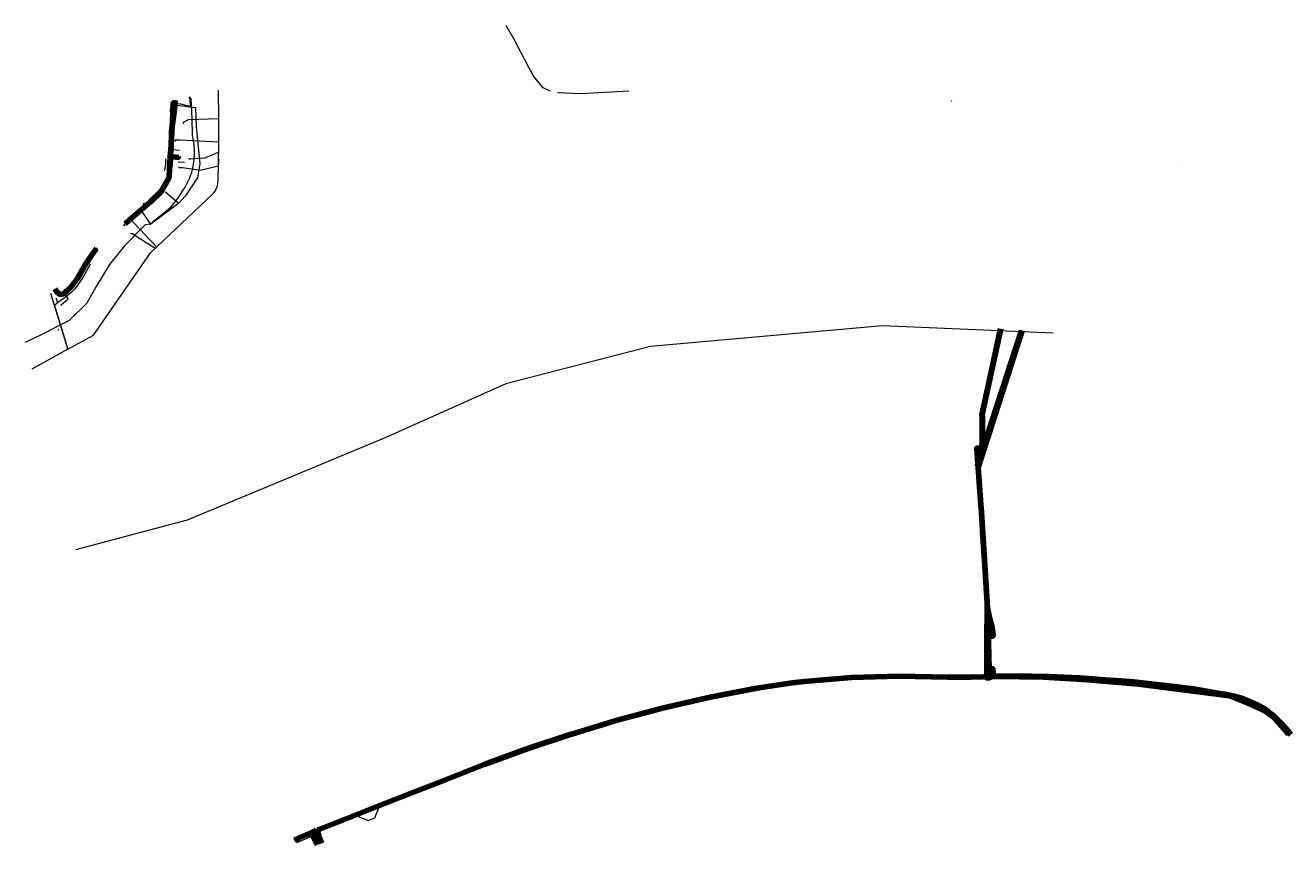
# Model space of a CAD drawing. Header units: metres. Extents: x 142431 to 191965, y 363639 to 417527.
# Tile 6 of 8: x 142431 to 143752, y 416671 to 417527. Entities that reach past the tile are written whole.
import ezdxf
from ezdxf.enums import TextEntityAlignment as Align
from ezdxf.lldxf.tags import DXFTag

# ---------------------------------------------------------------- set-up
doc = ezdxf.new("R2010")
doc.units = ezdxf.units.M
for name, color, linetype, lineweight in [('B-WE-KL-DATA_BT NEDERLAND NV-G', 90, 'KL-DATA-N', 18), ('B-WE-KL-DATA_COAXIAAL_10_ZIGGO BV-G', 90, 'KL-DATA-N', 18), ('B-WE-KL-DATA_COAXIAAL_7_ZIGGO BV-G', 90, 'KL-DATA-N', 18), ('B-WE-KL-DATA_COPERATIE MIDDEN BRABANTGLAS UA-G', 90, 'KL-DATA-N', 18), ('B-WE-KL-DATA_DUCT_ZIGGO BV-G', 90, 'Continuous', 100), ('B-WE-KL-DATA_EUROFIBER NEDERLAND BV-G', 90, 'KL-DATA-N', 18), ('B-WE-KL-DATA_HULPSTUK_KPN BV-S', 90, 'Continuous', 25), ('B-WE-KL-DATA_KABELBED_KPN BV-G', 90, 'Continuous', 100), ('B-WE-KL-DATA_KABELBED_ZIGGO BV-G', 90, 'Continuous', 100), ('B-WE-KL-DATA_MANTELBUIS_125_ZIGGO BV-G', 90, 'Continuous', 100), ('B-WE-KL-DATA_MANTELBUIS_OVERIG_LUMEN TECHNOLOGIES NL BV-G', 90, 'Continuous', 100), ('B-WE-KL-DATA_MANTELBUIS_PVC_100_KPN BV-G', 90, 'Continuous', 100), ('B-WE-KL-DATA_MANTELBUIS_PVC_315_KPN BV-G', 90, 'Continuous', 100), ('B-WE-KL-DATA_MANTELBUIS_STAAL_100_KPN BV-G', 90, 'Continuous', 100), ('B-WE-KL-DATA_MANTELBUIS_STAAL_125_KPN BV-G', 90, 'Continuous', 100), ('B-WE-KL-DATA_MANTELBUIS_STAAL_400_KPN BV-G', 90, 'Continuous', 100), ('B-WE-KL-DATA_OVERIG_LUMEN TECHNOLOGIES NL BV-G', 90, 'KL-DATA-N', 18), ('B-WE-KL-ET_LS_400 V_LIANDER NV PAC 2AI68G2-G', 190, 'KL-LS-N', 18), ('B-WE-KL-ET_LS_HULPSTUK_LIANDER NV PAC 2AI68G2-S', 190, 'Continuous', 25), ('B-WE-KL-ET_LS_OV_LICHTMAST_LIANDER NV PAC 2AI68G2-S', 190, 'Continuous', 25), ('B-WE-KL-ET_MS_10 KV_ENEXIS NETBEHEER BV-G', 130, 'KL-MS-N', 18), ('B-WE-KL-ET_MS_HULPSTUK_ENEXIS NETBEHEER BV-S', 130, 'Continuous', 25), ('B-WE-KL-ET_MS_KABELBED_ENEXIS NETBEHEER BV-G', 130, 'Continuous', 100), ('B-WE-KL-GAS_LD_0.1 BAR_LIANDER NV PAC 2AI68G2-G', 50, 'KL-GAS-LD-N', 18), ('B-WE-KL-GAS_LD_HPE_110_0.1 BAR_LIANDER NV PAC 2AI68G2-G', 50, 'KL-GAS-LD-N', 18), ('B-WE-KL-GAS_LD_HULPSTUK_LIANDER NV PAC 2AI68G2-S', 50, 'Continuous', 25), ('B-WE-KL-GAS_LD_KOPER_22_0.1 BAR_LIANDER NV PAC 2AI68G2-G', 50, 'KL-GAS-LD-N', 18), ('B-WE-KL-GAS_LD_POLYETHEEN_20_0.1 BAR_LIANDER NV PAC 2AI68G2-G', 50, 'KL-GAS-LD-N', 18), ('B-WE-KL-GAS_LD_POLYETHEEN_32_0.1 BAR_LIANDER NV PAC 2AI68G2-G', 50, 'KL-GAS-LD-N', 18), ('B-WE-KL-GAS_LD_POLYETHEEN_63_0.1 BAR_LIANDER NV PAC 2AI68G2-G', 50, 'KL-GAS-LD-N', 18), ('B-WE-KL-GAS_LD_SPVC_110_0.1 BAR_LIANDER NV PAC 2AI68G2-G', 50, 'KL-GAS-LD-N', 18), ('B-WE-KL-OVERIG_HULPSTUK-G', 8, 'Continuous', 18), ('B-WE-KL-WATER_100_VITENS-G', 170, 'KL-WATER-N', 18), ('B-WE-KL-WATER_110_VITENS-G', 170, 'KL-WATER-N', 18), ('B-WE-KL-WATER_HULPSTUK_VITENS-S', 170, 'Continuous', 25), ('B-WE-KL-WATER_PVC_50_BRABANT WATER-G', 170, 'KL-WATER-N', 18), ('B-WE-KL-WATER_VITENS-S', 170, 'Continuous', 25), ('B-WE-KW-KUNSTWERK_SLUIS_GEMEENTE MAASDRIEL-S', 170, 'Continuous', 25), ('B-WE-OG-INFO_BT NEDERLAND NV-G', 7, 'Continuous', 18), ('B-WE-OG-INFO_KPN BV-G', 7, 'Continuous', 18), ('B-WE-OG-INFO_KPN BV-S', 7, 'Continuous', 25), ('B-WE-OG-INFO_LIANDER NV PAC 2AI68G2-G', 7, 'Continuous', 18), ('B-WE-OG-INFO_LIANDER NV PAC 2AI68G2-S', 7, 'Continuous', 25), ('B-WE-OG-INFO_VITENS-S', 7, 'Continuous', 25), ('B-WE-RI-DRUK_GEMEENTE MAASDRIEL-G', 210, 'RI-PERS', 18), ('B-WE-RI-DRUK_PE_90_GEMEENTE MAASDRIEL-G', 210, 'RI-PERS', 18), ('B-WE-RI-KOLK-S', 7, 'Continuous', 25), ('V-WE-KL-ET_MS_ENEXIS NETBEHEER BV-G', 130, 'KL-MS-V', 35), ('V-WE-KL-ET_MS_KABELBED_ENEXIS NETBEHEER BV-G', 130, 'CONTINUOUS-V', 100), ('V-WE-KL-WATER_100_VITENS-G', 170, 'KL-WATER-V', 35)]:
    doc.layers.add(name, color=color, linetype=linetype, lineweight=lineweight)
doc.styles.add('NLCS-ISO', font='NLCS-ISO.ttf')
doc.linetypes.add('CONTINUOUS-V', pattern='A,3.5,[24,NLCS.SHX,S=0.5,R=0,X=0,Y=0],3.5', length=7)
tags = doc.linetypes.add('KL-DATA-N', pattern='A,4,-1,[101,NLCS.SHX,S=0.5,R=0,X=0,Y=0],-1,4,-1,["D",Standard,S=1,R=0,X=-0.25,Y=-0.5],-1.5', length=12.5).pattern_tags.tags
tags[18] = DXFTag(74, 10)
tags = doc.linetypes.add('KL-GAS-LD-N', pattern='A,4,-1,[69,NLCS.SHX,S=0.5,R=0,X=0,Y=0],-1,4,-1,["L",Standard,S=1,R=0,X=0.25,Y=-0.5],-2', length=13).pattern_tags.tags
tags[18] = DXFTag(74, 10)
tags = doc.linetypes.add('KL-LS-N', pattern='A,4,-1,[103,NLCS.SHX,S=0.75,R=0,X=0,Y=0],-1,4,-1,["L",Standard,S=1,R=0,X=0,Y=-0.5],-2', length=13).pattern_tags.tags
tags[18] = DXFTag(74, 10)
tags = doc.linetypes.add('KL-MS-N', pattern='A,4,-1,[103,NLCS.SHX,S=0.75,R=0,X=0,Y=0],-1,4,-1,["M",Standard,S=1,R=0,X=0,Y=-0.5],-2', length=13).pattern_tags.tags
tags[18] = DXFTag(74, 10)
tags = doc.linetypes.add('KL-MS-V', pattern='A,2,[24,NLCS.SHX,S=0.5,R=0,X=0,Y=0],2,-1,[103,NLCS.SHX,S=0.75,R=0,X=0,Y=0],-1,2,[24,NLCS.SHX,S=0.5,R=0,X=0,Y=0],2,-1,["M",Standard,S=1,R=0,X=0,Y=-0.5],-2', length=13).pattern_tags.tags
tags[34] = DXFTag(74, 10)
doc.linetypes.add('KL-WATER-N', pattern='A,7,-0.5,[168,NLCS.SHX,S=0.75,R=0,X=0.75,Y=0],-2', length=9.5)
doc.linetypes.add('KL-WATER-V', pattern='A,3.5,[24,NLCS.SHX,S=0.5,R=0,X=0,Y=0],3.5,-0.5,[168,NLCS.SHX,S=0.75,R=0,X=0.75,Y=0],-2', length=9.5)
tags = doc.linetypes.add('RI-PERS', pattern='A,7,-2,["P",Standard,S=1.8,R=0,X=-0.5,Y=-0.9],-2,7,-2,[102,NLCS.SHX,S=1,R=180,X=0,Y=0],-2', length=22).pattern_tags.tags
tags[6] = DXFTag(74, 10)

# ---------------------------------------------------------------- blocks, each defined once
blk = doc.blocks.new('SKL-WTB_HULP_AFSLUITER-SO')
at = {"color": 0, "linetype": 'ByBlock', "lineweight": 18}
blk.add_lwpolyline([(4.898587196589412e-17, 0.8), (-4.898587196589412e-17, -0.8)], dxfattribs=at)
blk.add_circle((0, 0), 1, dxfattribs=at)
at = {"color": 0, "linetype": 'ByBlock', "lineweight": 18, "style": 'NLCS-ISO', "flags": 1}
for tag, p in [('TYPE', (1.5, 0)), ('OMSCHRIJVING', (1.5, -3)), ('LABEL', (1.5, -1.5))]:
    blk.add_attdef(tag, p, '', height=1, dxfattribs=at)
blk = doc.blocks.new('SKL-WTB_HULP_OVERIG-SO')
at = {"color": 0, "linetype": 'ByBlock', "lineweight": 18}
for points in [[(-0.1414213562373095, 0.1414213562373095), (0.1414213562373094, -0.1414213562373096)], [(0.1414213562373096, 0.1414213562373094), (-0.1414213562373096, -0.1414213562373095)]]:
    blk.add_lwpolyline(points, dxfattribs=at)
at = {"color": 0, "linetype": 'ByBlock', "lineweight": 18, "style": 'NLCS-ISO', "flags": 1}
for tag, p in [('TYPE', (1.5, 0)), ('OMSCHRIJVING', (1.5, -3)), ('LABEL', (1.5, -1.5))]:
    blk.add_attdef(tag, p, '', height=1, dxfattribs=at)
blk = doc.blocks.new('SKL-WTB_HULP_T STUK-SO')
at = {"color": 0, "linetype": 'ByBlock', "lineweight": 18}
blk.add_circle((0, 0), 1, dxfattribs=at)
at = {"color": 0, "linetype": 'ByBlock', "lineweight": -2, "style": 'NLCS-ISO'}
blk.add_text('T', height=1, dxfattribs=at).set_placement((0, 0), align=Align.MIDDLE_CENTER)
at = {"color": 0, "linetype": 'ByBlock', "lineweight": 18, "style": 'NLCS-ISO', "flags": 1}
for tag, p in [('TYPE', (1.5, 0)), ('OMSCHRIJVING', (1.5, -3)), ('LABEL', (1.5, -1.5))]:
    blk.add_attdef(tag, p, '', height=1, dxfattribs=at)
blk = doc.blocks.new('SKL-WTB_HULP_MOF-SO')
at = {"linetype": 'ByBlock', "lineweight": 18}
h = blk.add_hatch(color=0, dxfattribs=at)
h.dxf.hatch_style = 1
h.paths.add_polyline_path([(-0.5625, 0, 1), (0.5625, 0, 1)])
at = {"color": 0, "linetype": 'ByBlock', "lineweight": 18}
blk.add_circle((0, 0), 0.5625, dxfattribs=at)
at = {"color": 0, "linetype": 'ByBlock', "lineweight": 18, "style": 'NLCS-ISO', "flags": 1}
for tag, p in [('TYPE', (1.5, 0)), ('OMSCHRIJVING', (1.5, -3)), ('LABEL', (1.5, -1.5))]:
    blk.add_attdef(tag, p, '', height=1, dxfattribs=at)
blk = doc.blocks.new('SKL-ET_OV_LICHTMAST-SO')
at = {"color": 0, "linetype": 'ByBlock', "lineweight": 18}
for points in [[(-1.25, 0), (-2, 0)], [(-1.41421356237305, 1.414213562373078), (-0.8838834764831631, 0.8838834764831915)], [(0, 2), (0, 1.25)], [(0.88388347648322, 0.8838834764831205), (1.414213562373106, 1.414213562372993)], [(2, 0), (1.25, 0)], [(-1.414213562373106, -1.414213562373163), (-0.8838834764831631, -0.88388347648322)], [(0, -1.25), (0, -2)], [(0.8838834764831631, -0.8838834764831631), (1.414213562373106, -1.414213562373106)]]:
    blk.add_lwpolyline(points, dxfattribs=at)
blk.add_circle((0, 0), 1, dxfattribs=at)
blk = doc.blocks.new('SKW-SLUIS-SO')
at = {"color": 0, "linetype": 'ByBlock', "lineweight": 18}
blk.add_lwpolyline([(0.3139372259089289, -1.549999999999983), (0.8173344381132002, -1.549999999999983), (0.8173344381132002, -0.3501277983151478, -0.9999999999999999), (1.448606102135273, -0.3501277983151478), (1.448606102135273, -1.549999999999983), (1.698606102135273, -1.549999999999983), (1.698606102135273, 1.550000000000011), (-1.698606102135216, 1.550000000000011), (-1.698606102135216, -1.549999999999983), (-1.448606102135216, -1.549999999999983), (-1.448606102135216, -0.3501277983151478, -0.9999999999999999), (-0.8173344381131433, -0.3501277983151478), (-0.817334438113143, -1.549999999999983), (-0.3173344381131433, -1.549999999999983), (-0.3173344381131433, -0.3501277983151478, -0.9999999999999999), (0.313937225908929, -0.3501277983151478)], format="xyb", close=True, dxfattribs=at)
blk = doc.blocks.new('SKL-WATER_BRANDKRAAN_BRANDPUT-SO')
at = {"color": 0, "linetype": 'ByBlock', "lineweight": 18}
blk.add_ellipse((0, 0), major_axis=(2.5, 9.034865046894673e-15), ratio=0.5400000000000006, dxfattribs=at)
at = {"color": 0, "linetype": 'ByBlock', "lineweight": 18, "style": 'NLCS-ISO'}
blk.add_text('bk', height=1.5, dxfattribs=at).set_placement((0.1553767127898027, 0), align=Align.MIDDLE_CENTER)
blk = doc.blocks.new('SRI-KOLK-SO')
at = {"color": 0, "linetype": 'ByBlock', "lineweight": 18}
blk.add_lwpolyline([(-1.125, -1.125), (1.125, -1.125), (1.125, 1.125), (-1.125, 1.125)], close=True, dxfattribs=at)
at = {"color": 0, "linetype": 'ByBlock', "lineweight": 18, "style": 'NLCS-ISO'}
blk.add_text('k', height=1.5, dxfattribs=at).set_placement((0, 0), align=Align.MIDDLE_CENTER)
blk = doc.blocks.new('SOG-INFO_OVERIG-SO')
at = {"color": 0, "linetype": 'ByBlock', "lineweight": 18}
for points in [[(-0.1414213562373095, 0.1414213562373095), (0.1414213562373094, -0.1414213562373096)], [(0.1414213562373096, 0.1414213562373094), (-0.1414213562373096, -0.1414213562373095)]]:
    blk.add_lwpolyline(points, dxfattribs=at)
at = {"color": 0, "linetype": 'ByBlock', "lineweight": 18, "style": 'NLCS-ISO', "flags": 1}
for tag, p in [('TYPE', (1.5, 0)), ('OMSCHRIJVING', (1.5, -3)), ('LABEL', (1.5, -1.5))]:
    blk.add_attdef(tag, p, '', height=1, dxfattribs=at)

msp = doc.modelspace()

# ---------------------------------------------------------------- linework, layer by layer
at = {"layer": 'B-WE-KL-DATA_BT NEDERLAND NV-G', "flags": 128}
for points in [[(143750.743, 416786.502), (143740.3, 416799.9), (143733.6, 416806.1), (143677.4, 416829.3), (143625.9, 416837.3), (143519.9, 416846.1), (143473.2, 416847.6), (143444.7, 416847.5), (143440.4, 416845.1), (143437.7, 416845.4), (143437.7, 416848.3), (143437.3, 416854), (143436.1, 416910.5), (143428, 417040), (143425.1, 417066.6), (143471.295, 417208.468)], [(143750.743, 416786.502), (143740.3, 416799.9), (143733.6, 416806.1), (143677.4, 416829.3), (143625.9, 416837.3), (143519.9, 416846.1), (143473.2, 416847.6), (143444.7, 416847.5), (143440.4, 416845.1), (143437.7, 416845.4), (143437.7, 416848.3), (143437.3, 416854), (143436.1, 416910.5), (143428, 417040), (143425.1, 417066.6), (143471.295, 417208.468)], [(143471.317, 417208.466), (143425.1, 417066.6), (143428, 417040), (143436.1, 416910.5), (143437.3, 416854), (143437.7, 416848.3), (143437.7, 416845.4), (143440.4, 416845.1), (143444.7, 416847.5), (143473.2, 416847.6), (143519.9, 416846.1), (143625.9, 416837.3), (143677.4, 416829.3), (143733.6, 416806.1), (143740.3, 416799.9), (143750.743, 416786.502)], [(143471.317, 417208.466), (143425.1, 417066.6), (143428, 417040), (143436.1, 416910.5), (143437.3, 416854), (143437.7, 416848.3), (143437.7, 416845.4), (143440.4, 416845.1), (143444.7, 416847.5), (143473.2, 416847.6), (143519.9, 416846.1), (143625.9, 416837.3), (143677.4, 416829.3), (143733.6, 416806.1), (143740.3, 416799.9), (143750.743, 416786.502)]]:
    msp.add_lwpolyline(points, dxfattribs=at)
at = {"layer": 'B-WE-KL-DATA_COAXIAAL_10_ZIGGO BV-G', "flags": 128}
for points in [[(142582.774659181, 417445.577586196), (142586.475, 417444.805), (142587.288, 417444.635), (142587.133, 417443.058), (142587.021, 417441.911), (142586.037, 417434.212), (142583.773, 417417.208), (142583.723, 417414.919), (142583.424, 417401.193), (142583.358, 417400.453), (142582.517, 417391.004), (142582.474, 417390.205), (142581.367, 417369.555), (142583.123, 417369.476)], [(142591.071, 417390.242), (142591, 417389.445), (142582.474, 417390.205), (142582.517, 417391.004), (142583.358, 417400.453), (142583.424, 417401.193), (142583.723, 417414.919), (142583.773, 417417.208), (142586.037, 417434.212), (142587.021, 417441.911), (142587.133, 417443.058), (142587.288, 417444.635), (142586.475, 417444.805), (142582.774659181, 417445.577586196)], [(142582.774659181, 417445.577586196), (142586.475, 417444.805), (142587.288, 417444.635), (142587.133, 417443.058), (142587.021, 417441.911), (142586.037, 417434.212), (142583.773, 417417.208), (142583.723, 417414.919), (142583.424, 417401.193), (142583.358, 417400.453), (142585.051, 417400.302)]]:
    msp.add_lwpolyline(points, dxfattribs=at)
at = {"layer": 'B-WE-KL-DATA_COAXIAAL_7_ZIGGO BV-G', "flags": 128}
for points in [[(142582.774659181, 417445.577586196), (142586.475, 417444.805), (142587.288, 417444.635), (142587.724998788, 417449.096632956)], [(142582.774659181, 417445.577586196), (142586.475, 417444.805), (142587.288, 417444.635), (142587.133, 417443.058), (142587.021, 417441.911), (142586.037, 417434.212), (142583.773, 417417.208), (142583.723, 417414.919), (142586.26, 417414.797)]]:
    msp.add_lwpolyline(points, dxfattribs=at)
at = {"layer": 'B-WE-KL-DATA_COPERATIE MIDDEN BRABANTGLAS UA-G', "flags": 128}
for points in [[(143250.045, 416843.229), (143224.46, 416839.961)], [(143276.295, 416845.556), (143250.045, 416843.229)], [(143302.964, 416847.351), (143276.295, 416845.556)], [(143329.558, 416848.185), (143302.964, 416847.351)], [(143351.758, 416848.26), (143329.558, 416848.185)], [(143378.127, 416847.251), (143351.758, 416848.26)], [(143379.126, 416846.751), (143378.127, 416847.251)], [(143402.16, 416846.406), (143379.126, 416846.751)], [(143410.494, 416846.759), (143402.16, 416846.406)], [(143436.978, 416846.356), (143410.494, 416846.759)], [(143438.958, 416845.952), (143436.978, 416846.356)], [(143441.904, 416846.811), (143438.958, 416845.952)], [(143457.67, 416847.03), (143441.904, 416846.811)], [(143484.608, 416846.211), (143457.67, 416847.03)], [(143511.903, 416845.084), (143484.608, 416846.211)], [(143539.347, 416843.782), (143511.903, 416845.084)], [(143566.651, 416841.953), (143539.347, 416843.782)], [(143593.966, 416839.214), (143566.651, 416841.953)], [(143174.225, 416831.46), (143147.924, 416826.42)], [(143199.085, 416836.068), (143174.225, 416831.46)], [(143224.46, 416839.961), (143199.085, 416836.068)], [(143621.097, 416836.285), (143593.966, 416839.214)], [(143648.339, 416832.89), (143621.097, 416836.285)], [(143675.614, 416828.691), (143648.339, 416832.89)], [(143694.06, 416825.001), (143675.614, 416828.691)], [(143122.145, 416820.657), (143096.995, 416814.732)], [(143147.924, 416826.42), (143122.145, 416820.657)], [(143708.334, 416820.124), (143694.06, 416825.001)], [(143711.31, 416818.717), (143708.334, 416820.124)], [(143715.347, 416816.855), (143711.31, 416818.717)], [(143726.377, 416810.937), (143715.347, 416816.855)], [(143071.81, 416808.406), (143045.409, 416801.041)], [(143096.995, 416814.732), (143071.81, 416808.406)], [(143737.556, 416801.99), (143726.377, 416810.937)], [(143020.068, 416793.601), (142995.661, 416786.023)], [(143045.409, 416801.041), (143020.068, 416793.601)], [(143747.573, 416791.123), (143737.556, 416801.99)], [(143751.049, 416786.452), (143747.573, 416791.123)], [(142971.456, 416778.034), (142959.44, 416774.017)], [(142995.661, 416786.023), (142971.456, 416778.034)], [(142934.376, 416765.033), (142818.206, 416720.04)], [(142959.44, 416774.017), (142934.376, 416765.033)], [(142800.943, 416711.789), (142796.012, 416700.012)], [(142805.42, 416714.268), (142800.943, 416711.789)], [(142806.406, 416715.141), (142805.42, 416714.268)], [(142809.522, 416716.474), (142806.406, 416715.141)], [(142811.095, 416717.737), (142809.522, 416716.474)], [(142818.206, 416720.04), (142811.095, 416717.737)], [(142761.371, 416697.148), (142747.378, 416691.401)], [(142771.909, 416701.039), (142761.371, 416697.148)], [(142774.898, 416701.405), (142771.909, 416701.039)], [(142777.366, 416701.048), (142774.898, 416701.405)], [(142787.993, 416696.816), (142777.366, 416701.048)], [(142788.911, 416696.143), (142787.993, 416696.816)], [(142796.307, 416699.294), (142788.911, 416696.143)], [(142796.012, 416700.012), (142796.307, 416699.294)], [(142747.378, 416691.401), (142718.106, 416678.31)], [(142718.106, 416678.31), (142712.298, 416675.61)]]:
    msp.add_lwpolyline(points, dxfattribs=at)
at = {"layer": 'B-WE-KL-DATA_DUCT_ZIGGO BV-G', "flags": 128}
msp.add_lwpolyline([(142582.774659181, 417445.577586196), (142586.475, 417444.805)], dxfattribs=at)
at = {"layer": 'B-WE-KL-DATA_EUROFIBER NEDERLAND BV-G', "flags": 128}
msp.add_lwpolyline([(143471.409, 417208.459), (143425.09, 417066.391), (143428.01, 417040.071), (143436.26, 416910.491), (143437.74, 416845.881), (143438.16, 416845.441), (143439.4, 416845.701), (143441.05, 416846.801), (143444.68, 416847.591), (143484.73, 416847.701), (143533.09, 416845.441), (143560.84, 416843.621), (143574.89, 416842.551), (143625.93, 416837.361), (143635.57, 416835.991), (143677.42, 416829.401), (143733.07, 416806.561), (143751.987, 416786.297)], dxfattribs=at)
at = {"layer": 'B-WE-KL-DATA_KABELBED_KPN BV-G', "flags": 128}
for points in [[(142582.266, 417440.113), (142585.583, 417439.639), (142584.284, 417421.61), (142582.715, 417390.985), (142582.473, 417379.457)], [(142461.969, 417252.003), (142462.614, 417250.981), (142463.323, 417250), (142464.165, 417248.983), (142465.074, 417248.025), (142466.046, 417247.132), (142466.317, 417246.93), (142466.603, 417246.752), (142466.904, 417246.598), (142467.217, 417246.471), (142467.539, 417246.37), (142467.869, 417246.297), (142468.203, 417246.251), (142468.541, 417246.235), (142468.878, 417246.246), (142469.484, 417246.399), (142470.074, 417246.603), (142470.643, 417246.859), (142471.189, 417247.163), (142471.705, 417247.514), (142472.189, 417247.909), (142472.637, 417248.344), (142474.481, 417250), (142478.464, 417253.98), (142482.142, 417258.242), (142485.495, 417262.765), (142492.294, 417274.728), (142494.294, 417278.247), (142500, 417286.498), (142505.32, 417294.191)], [(143471.961, 417208.414), (143425.951, 417065.236)], [(143471.961, 417208.414), (143426.042, 417065.52), (143425.951, 417065.236), (143428.873, 417026.247), (143428.962, 417025.064), (143429.06, 417023.519), (143435.36, 416924.542), (143435.207, 416878.273), (143435.193, 416873.866), (143435.13, 416854.587), (143435.097, 416848.23), (143435.089, 416846.545), (143435.084, 416845.496), (143437.819, 416845.484), (143442.084, 416847.499), (143442.407, 416847.497), (143481.37, 416847.197), (143484.695, 416847.077), (143499.999, 416846.526)], [(143471.961, 417208.414), (143426.042, 417065.52), (143425.951, 417065.236), (143428.873, 417026.247), (143428.962, 417025.064), (143429.06, 417023.519), (143435.36, 416924.542), (143435.207, 416878.273), (143435.193, 416873.866), (143435.13, 416854.587), (143435.097, 416848.23), (143435.089, 416846.545), (143435.084, 416845.496), (143437.819, 416845.484), (143442.084, 416847.499), (143442.407, 416847.497), (143481.37, 416847.197), (143484.695, 416847.077), (143499.999, 416846.526)], [(143430.508, 417108.051), (143430.495, 417116.656), (143430.175, 417121.045), (143449.518, 417210.236)], [(143430.614, 417000.618), (143429.431, 417018.112), (143429.06, 417023.519), (143428.873, 417026.247), (143427.859, 417041.044), (143426.042, 417065.52), (143424.636, 417085.524), (143429.856, 417085.904), (143429.99, 417087.843), (143430.527, 417095.603), (143430.508, 417108.051)], [(143424.666, 417085.526), (143429.773, 417085.898)], [(143427.158, 417050.321), (143427.859, 417041.044)], [(143500.084, 416846.964), (143500, 416846.964), (143484.695, 416847.077), (143442.424, 416847.39), (143442.407, 416847.497), (143442.162, 416848.999), (143441.34, 416854.003), (143441.178, 416854.979), (143440.983, 416854.979), (143437.537, 416854.96), (143435.373, 416888.079), (143435.331, 416888.832), (143441.62, 416889.197), (143440.813, 416898.568), (143437.783, 416908.396), (143435.852, 416918.294), (143432.679, 416968.193), (143430.75, 416998.54), (143430.69, 416999.457)], [(143435.13, 416854.587), (143435.097, 416848.23)], [(143442.317, 416848.044), (143442.162, 416848.999), (143441.34, 416854.003), (143441.26, 416854.482)], [(143499.999, 416846.526), (143532.225, 416845.367), (143534.858, 416845.272), (143536.512, 416845.154), (143553.505, 416843.938), (143585.097, 416841.678), (143634.322, 416836.042), (143639.376, 416835.363), (143651.171, 416833.877), (143662.888, 416831.862), (143678.377, 416829.324), (143683.761, 416828.602), (143693.71, 416826.308), (143703.518, 416823.472), (143710.7, 416820.61), (143717.648, 416817.22), (143724.324, 416813.321), (143728.989, 416810.264), (143733.367, 416806.808), (143737.423, 416802.979), (143738.948, 416801.35), (143743.645, 416796.47), (143746.76, 416793.274), (143749.636, 416789.863), (143752.259, 416786.253)], [(143500.084, 416846.964), (143532.225, 416845.367), (143536.512, 416845.154), (143541.235, 416844.919), (143553.505, 416843.938), (143591.031, 416840.938), (143639.244, 416835.364), (143688.565, 416827.491), (143696.538, 416825.431), (143704.333, 416822.777), (143711.908, 416819.546), (143719.218, 416815.755), (143726.223, 416811.426), (143732.883, 416806.583), (143737.423, 416802.979), (143742.841, 416797.934), (143747.793, 416792.43), (143752.239, 416786.511), (143752.423, 416786.226)]]:
    msp.add_lwpolyline(points, dxfattribs=at)
at = {"layer": 'B-WE-KL-DATA_KABELBED_ZIGGO BV-G', "flags": 128}
for points in [[(142582.774659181, 417445.577586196), (142586.475, 417444.805)], [(142587.133, 417443.058), (142586.037, 417434.212), (142583.773, 417417.208), (142583.723, 417414.919)], [(142586.475, 417444.805), (142587.288, 417444.635)], [(142587.288, 417444.635), (142587.133, 417443.058)], [(142587.724998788, 417449.096632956), (142587.288, 417444.635)], [(142583.723, 417414.919), (142583.358, 417400.453)], [(142583.723, 417414.919), (142586.26, 417414.797)], [(142583.358, 417400.453), (142582.474, 417390.205)], [(142585.051, 417400.302), (142583.358, 417400.453)], [(142582.474, 417390.205), (142581.367, 417369.555)], [(142591.071, 417390.242), (142591, 417389.445), (142582.474, 417390.205)], [(142581.367, 417369.555), (142581.304, 417368.372), (142573.111, 417353.624), (142561.84, 417343.04), (142544.631, 417328.299), (142539.526, 417323.757)], [(142581.367, 417369.555), (142583.123, 417369.476)], [(142539.526, 417323.757), (142535.208, 417319.905)], [(142535.208, 417319.905), (142535.826, 417319.266)]]:
    msp.add_lwpolyline(points, dxfattribs=at)
at = {"layer": 'B-WE-KL-DATA_MANTELBUIS_125_ZIGGO BV-G', "flags": 128}
msp.add_lwpolyline([(142582.774659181, 417445.577586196), (142586.475, 417444.805)], dxfattribs=at)
at = {"layer": 'B-WE-KL-DATA_MANTELBUIS_OVERIG_LUMEN TECHNOLOGIES NL BV-G', "flags": 128}
for points in [[(143425.089, 417066.388), (143471.41, 417208.459)], [(143436.259, 416910.489), (143437.527, 416854.823)], [(143437.53, 416854.723), (143437.673, 416848.425)]]:
    msp.add_lwpolyline(points, dxfattribs=at)
at = {"layer": 'B-WE-KL-DATA_MANTELBUIS_PVC_100_KPN BV-G', "flags": 128}
msp.add_lwpolyline([(143427.158, 417050.321), (143427.859, 417041.044)], dxfattribs=at)
at = {"layer": 'B-WE-KL-DATA_MANTELBUIS_PVC_315_KPN BV-G', "flags": 128}
msp.add_lwpolyline([(143471.961, 417208.414), (143425.951, 417065.236)], dxfattribs=at)
at = {"layer": 'B-WE-KL-DATA_MANTELBUIS_STAAL_100_KPN BV-G', "flags": 128}
msp.add_lwpolyline([(143424.666, 417085.526), (143429.773, 417085.898)], dxfattribs=at)
at = {"layer": 'B-WE-KL-DATA_MANTELBUIS_STAAL_125_KPN BV-G', "flags": 128}
msp.add_lwpolyline([(143442.317, 416848.044), (143442.162, 416848.999), (143441.34, 416854.003), (143441.26, 416854.482)], dxfattribs=at)
at = {"layer": 'B-WE-KL-DATA_MANTELBUIS_STAAL_400_KPN BV-G', "flags": 128}
msp.add_lwpolyline([(143435.13, 416854.587), (143435.097, 416848.23)], dxfattribs=at)
at = {"layer": 'B-WE-KL-DATA_OVERIG_LUMEN TECHNOLOGIES NL BV-G', "flags": 128}
msp.add_lwpolyline([(143752.35, 416786.238), (143749.003, 416790.958), (143744.165, 416796.628), (143738.84, 416801.842), (143733.07, 416806.559), (143726.091, 416811.783), (143718.697, 416816.4), (143710.94, 416820.378), (143702.876, 416823.689), (143694.561, 416826.308), (143686.055, 416828.218), (143677.419, 416829.404), (143655.21, 416833.202), (143625.933, 416837.363), (143595.054, 416840.622), (143574.893, 416842.551), (143546.795, 416844.679), (143519.365, 416846.2), (143484.727, 416847.698), (143444.681, 416847.586), (143442.825, 416847.371), (143441.046, 416846.8), (143438.826, 416845.339), (143438.083, 416845.487), (143437.67, 416846.122), (143436.259, 416910.488), (143428.013, 417040.071), (143425.089, 417066.388), (143471.41, 417208.459)], dxfattribs=at)
at = {"layer": 'B-WE-KL-ET_LS_400 V_LIANDER NV PAC 2AI68G2-G', "flags": 128}
for points in [[(142581.493, 417368.849), (142582.026, 417374.129), (142582.335, 417385.018), (142582.873, 417397.49), (142583.642, 417414.025), (142583.849, 417419.996), (142584.246, 417425.755), (142585.037, 417433.887), (142585.726, 417439.943), (142585.481, 417440.197), (142582.307, 417440.546)], [(142582.856, 417446.448), (142585.879, 417446.01), (142585.529, 417443.595), (142586.766, 417443.416)], [(142586.766, 417443.416), (142586.89, 417444.03)], [(142583.645, 417414.123), (142583.895, 417414.114), (142583.912, 417414.611), (142584.748, 417414.571)], [(142584.748, 417414.571), (142586.246, 417414.499)], [(142583.105, 417402.479), (142583.355, 417402.467), (142583.294, 417401.162), (142583.918, 417401.107)], [(142583.918, 417401.107), (142585.113, 417401)], [(142577.411, 417387.916), (142577.386, 417381.9), (142576.491, 417376.411), (142576.236, 417375.285)], [(142582.662, 417392.597), (142582.912, 417392.586), (142584.352, 417392.447)], [(142582.067, 417375.571), (142582.317, 417375.564), (142583.22, 417375.509)], [(142581.522, 417369.133), (142581.255, 417368.983), (142580.338, 417362.335)], [(142554.364, 417341.918), (142556.989, 417338.799), (142555.314, 417337.388), (142553.379, 417335.728), (142542.358, 417326.092), (142540.057, 417324.097), (142534.102, 417318.635)], [(142553.508, 417333.722), (142552.845, 417333.114)], [(142553.653, 417341.226), (142556.64, 417337.737), (142553.028, 417334.435), (142553.508, 417333.722)], [(142534.102, 417318.635), (142534.575, 417318.119)], [(142505.96, 417294.814), (142504.173, 417292.187), (142500.024, 417285.281), (142488.625, 417264.352), (142484.708, 417258.507), (142479.496, 417252.164), (142475.618, 417248.289), (142470.854, 417244.611), (142469.088, 417244.098), (142467.16, 417244.092), (142465.306, 417244.759), (142464.094, 417246.023), (142461.51, 417251.557)], [(142495.961, 417281.297), (142495.085, 417281.779)], [(142495.961, 417281.297), (142496.851, 417280.842)], [(142499.885, 417285.026), (142499.666, 417285.146), (142498.143, 417287.206)], [(142472.65, 417245.998), (142472.803, 417245.8), (142475.816, 417241.187), (142468.405, 417235.042)]]:
    msp.add_lwpolyline(points, dxfattribs=at)
at = {"layer": 'B-WE-KL-ET_MS_10 KV_ENEXIS NETBEHEER BV-G', "flags": 128}
for points in [[(143231.892, 416840.331), (143244.434, 416841.832), (143293.692, 416845.894), (143343.697, 416847.15), (143394.177, 416846.275), (143418.733, 416846.165), (143444.079, 416846.812), (143493.939, 416846.124), (143540.189, 416843.547), (143593.346, 416838.993), (143672.206, 416828.92), (143691.478, 416826.218), (143725.625, 416810.554)], [(142766.081, 416698.187), (142797.629, 416710.748), (142817.103, 416718.501), (142863.589, 416736.607), (142910.135, 416754.871), (142956.994, 416771.94), (142999.949, 416786.171), (143001.65, 416786.816), (143049.278, 416801.405), (143097.8, 416814.068), (143146.255, 416825.417), (143194.908, 416834.598), (143231.892, 416840.331)], [(143750.176, 416786.595), (143734.895, 416803.952), (143733.919, 416804.766), (143725.625, 416810.554)], [(142766.081, 416698.187), (142737.667, 416687.059)], [(142740.676, 416672.72), (142737.73, 416680.398), (142735.859, 416685.276), (142734.569, 416685.845), (142731.778, 416684.752), (142716.894, 416678.184), (142715.981, 416677.775)], [(142737.667, 416687.059), (142736.45, 416686.582), (142735.859, 416685.276), (142737.73, 416680.398), (142740.676, 416672.72)], [(142712.079, 416675.884), (142713.458, 416676.556), (142714.337, 416676.981), (142715.981, 416677.775)]]:
    msp.add_lwpolyline(points, dxfattribs=at)
at = {"layer": 'B-WE-KL-ET_MS_KABELBED_ENEXIS NETBEHEER BV-G', "flags": 128}
for points in [[(143231.892, 416840.331), (143244.434, 416841.832), (143293.692, 416845.894), (143343.697, 416847.15), (143394.177, 416846.275), (143418.733, 416846.165), (143444.079, 416846.812), (143493.939, 416846.124), (143540.189, 416843.547), (143593.346, 416838.993), (143672.206, 416828.92), (143691.478, 416826.218), (143725.625, 416810.554)], [(142766.081, 416698.187), (142797.629, 416710.748), (142817.103, 416718.501), (142863.589, 416736.607), (142910.135, 416754.871), (142956.994, 416771.94), (142999.949, 416786.171), (143001.65, 416786.816), (143049.278, 416801.405), (143097.8, 416814.068), (143146.255, 416825.417), (143194.908, 416834.598), (143231.892, 416840.331)], [(143725.625, 416810.554), (143733.919, 416804.766), (143734.895, 416803.952), (143750.176, 416786.595)], [(142766.081, 416698.187), (142737.667, 416687.059)], [(142734.569, 416685.845), (142731.778, 416684.752), (142716.894, 416678.184), (142715.981, 416677.775)], [(142734.569, 416685.845), (142735.859, 416685.276)], [(142735.859, 416685.276), (142736.45, 416686.582)], [(142740.676, 416672.72), (142737.73, 416680.398), (142735.859, 416685.276)], [(142737.667, 416687.059), (142736.45, 416686.582)], [(142712.079, 416675.884), (142713.458, 416676.556), (142714.337, 416676.981), (142715.981, 416677.775)]]:
    msp.add_lwpolyline(points, dxfattribs=at)
at = {"layer": 'B-WE-KL-GAS_LD_0.1 BAR_LIANDER NV PAC 2AI68G2-G', "flags": 128}
msp.add_lwpolyline([(142568.244, 417295.915), (142538.957, 417326.924)], dxfattribs=at)
at = {"layer": 'B-WE-KL-GAS_LD_HPE_110_0.1 BAR_LIANDER NV PAC 2AI68G2-G', "flags": 128}
for points in [[(142457.482, 417247.637), (142475.294, 417189.592)], [(142475.521, 417188.857), (142475.294, 417189.592)]]:
    msp.add_lwpolyline(points, dxfattribs=at)
at = {"layer": 'B-WE-KL-GAS_LD_KOPER_22_0.1 BAR_LIANDER NV PAC 2AI68G2-G', "flags": 128}
msp.add_lwpolyline([(142541.589, 417309.678), (142540.979, 417310.339)], dxfattribs=at)
at = {"layer": 'B-WE-KL-GAS_LD_POLYETHEEN_20_0.1 BAR_LIANDER NV PAC 2AI68G2-G', "flags": 128}
msp.add_lwpolyline([(142595.817, 417426.036), (142595.759, 417424.837)], dxfattribs=at)
at = {"layer": 'B-WE-KL-GAS_LD_POLYETHEEN_32_0.1 BAR_LIANDER NV PAC 2AI68G2-G', "flags": 128}
for points in [[(142633.038, 417429.743), (142601.213, 417428.58), (142595.817, 417426.036)], [(142587.429, 417406.717), (142587.385, 417406.219)], [(142633.289, 417405.232), (142633.039, 417405.23), (142592.933, 417407.533), (142587.508, 417407.536), (142587.429, 417406.717)], [(142602.061, 417387.917), (142601.562, 417387.945)], [(142602.061, 417387.917), (142603.06, 417387.859), (142618.766, 417389.018), (142632.871, 417394.828), (142633.121, 417394.822)], [(142632.735, 417380.185), (142632.485, 417380.191), (142613.754, 417375.594), (142595.357, 417378.542), (142591.673, 417378.607), (142591.686, 417378.939)], [(142591.686, 417378.939), (142591.713, 417379.439)], [(142566.522, 417294.288), (142542.667, 417309.584), (142541.815, 417309.463), (142541.589, 417309.678)]]:
    msp.add_lwpolyline(points, dxfattribs=at)
at = {"layer": 'B-WE-KL-GAS_LD_POLYETHEEN_63_0.1 BAR_LIANDER NV PAC 2AI68G2-G', "flags": 128}
for points in [[(142633.038, 417429.743), (142632.648, 417459.523)], [(142562.373, 417290.37), (142626.007, 417350.471), (142626.818, 417351.28), (142627.581, 417352.13), (142628.295, 417353.019), (142628.957, 417353.943), (142629.564, 417354.899), (142630.114, 417355.886), (142630.607, 417356.898), (142631.04, 417357.934), (142631.268, 417358.559), (142631.475, 417359.191), (142631.66, 417359.828), (142631.822, 417360.469), (142631.962, 417361.115), (142632.079, 417361.764), (142632.173, 417362.416), (142632.245, 417363.069), (142632.291, 417363.678), (142632.317, 417364.288), (142633.313, 417402.133), (142633.183, 417418.7), (142633.038, 417429.743)]]:
    msp.add_lwpolyline(points, dxfattribs=at)
at = {"layer": 'B-WE-KL-GAS_LD_SPVC_110_0.1 BAR_LIANDER NV PAC 2AI68G2-G', "flags": 128}
for points in [[(142475.521, 417188.857), (142502.19, 417203.555), (142561.646, 417289.683), (142562.373, 417290.37)], [(142475.521, 417188.857), (142437.855, 417168.096)]]:
    msp.add_lwpolyline(points, dxfattribs=at)
at = {"layer": 'B-WE-KL-OVERIG_HULPSTUK-G', "flags": 128}
for points in [[(142591.968, 417396.723), (142584.788, 417397.346)], [(142597.146, 417384.203), (142590.833, 417384.603)], [(142552.708, 417333.273), (142551.961, 417332.609), (142552.226, 417332.31), (142552.974, 417332.974), (142552.708, 417333.273)], [(142498.966, 417277.893), (142494.801, 417270.291), (142489.657, 417261.693), (142485.528, 417255.787), (142482.746, 417252.237), (142479.401, 417248.494), (142476.578, 417246.026), (142474.525, 417244.511), (142472.193, 417242.742), (142466.533, 417238.69), (142461.437, 417234.75)], [(142465.149, 417237.62), (142463.203, 417242.226)], [(143504.295, 417205.788), (143326.042, 417213.373), (143084.057, 417191.768), (142932.816, 417152.877), (142807.502, 417096.702), (142600.085, 417010.278), (142483.614, 416979.34)]]:
    msp.add_lwpolyline(points, dxfattribs=at)
at = {"layer": 'B-WE-KL-WATER_100_VITENS-G', "flags": 128}
for points in [[(142607.715, 417390.534), (142607.786, 417391.531), (142607.824, 417394.249), (142607.825, 417394.347), (142607.806, 417396.275), (142607.731, 417398.315), (142607.502, 417401.492), (142607.346, 417402.988), (142607.179, 417404.339), (142606.871, 417406.42), (142606.363, 417409.216), (142605.754, 417411.959), (142605.691, 417414.735), (142605.627, 417417.51), (142605.431, 417426.045), (142605.107, 417440.131), (142604.975, 417440.613)], [(142562.922, 417320.738), (142565.324, 417323.02), (142571.809, 417328.306), (142583.3, 417337.611), (142590.02, 417346.194), (142597.963, 417358.217), (142602.648, 417367.391), (142604.101, 417371.436), (142604.224, 417371.779), (142604.929, 417374.082), (142605.682, 417376.898), (142606.432, 417380.286), (142607.128, 417384.445), (142607.54, 417388.083), (142607.715, 417390.534)]]:
    msp.add_lwpolyline(points, dxfattribs=at)
at = {"layer": 'B-WE-KL-WATER_110_VITENS-G', "flags": 128}
for points in [[(142604.975, 417440.613), (142604.514, 417442.301), (142604.236, 417442.419), (142603.957, 417442.536), (142598.679, 417443.783), (142593.401, 417445.03), (142590.869, 417445.292), (142589.577, 417445.488), (142585.033, 417448.472)], [(142562.922, 417320.738), (142562.524, 417320.36), (142561.835, 417319.705)]]:
    msp.add_lwpolyline(points, dxfattribs=at)
at = {"layer": 'B-WE-KL-WATER_PVC_50_BRABANT WATER-G', "flags": 128}
msp.add_lwpolyline([(142731.01, 416680.27), (142725.79, 416678.039), (142714.29, 416673.125)], dxfattribs=at)
at = {"layer": 'B-WE-OG-INFO_BT NEDERLAND NV-G', "flags": 128}
msp.add_lwpolyline([(143425.1, 417066.6), (143471.295, 417208.468)], dxfattribs=at)
at = {"layer": 'B-WE-OG-INFO_KPN BV-G', "flags": 128}
msp.add_lwpolyline([(143451.8, 417210.05), (143432.34, 417120.33), (143432.71, 417117.89), (143432.49, 417088.57), (143428.15, 417088.54), (143428.19, 417117.83), (143427.74, 417120.63), (143447.18, 417210.43)], dxfattribs=at)
at = {"layer": 'B-WE-OG-INFO_LIANDER NV PAC 2AI68G2-G', "flags": 128}
for points in [[(142632.927, 417387.457), (142632.824, 417383.567)], [(142461.132, 417235.743), (142475.521, 417188.857)]]:
    msp.add_lwpolyline(points, dxfattribs=at)
at = {"layer": 'B-WE-RI-DRUK_GEMEENTE MAASDRIEL-G', "flags": 128}
for points in [[(142586.85, 417444.37), (142608.751, 417441.529), (142609.367, 417421.567), (142613.31, 417382.753), (142610.969, 417368.213), (142597.907, 417348.991), (142591.5, 417341.474)], [(142577.82, 417353.04), (142591.5, 417341.474)], [(142562.297, 417319.541), (142552.77, 417333.29)], [(142591.5, 417341.474), (142562.297, 417319.541)], [(142562.297, 417319.541), (142556.41, 417318.802), (142534.504, 417296.896), (142519.17, 417277.619), (142505.15, 417254.399), (142495.293, 417237.093), (142476.892, 417219.131), (142448.415, 417204.454), (142431.087, 417196.015)]]:
    msp.add_lwpolyline(points, dxfattribs=at)
at = {"layer": 'B-WE-RI-DRUK_PE_90_GEMEENTE MAASDRIEL-G', "flags": 128}
for points in [[(142933.004, 417527.494), (142940.899, 417513.715), (142956.452, 417483.704), (142961.928, 417473.627), (142970.91, 417462.894), (142978.652, 417459.022)], [(142986.84, 417457.507), (142987.339, 417457.417), (142995.882, 417456.76), (143011.216, 417456.322), (143061.391, 417459.034)]]:
    msp.add_lwpolyline(points, dxfattribs=at)
at = {"layer": 'V-WE-KL-ET_MS_ENEXIS NETBEHEER BV-G', "flags": 128}
msp.add_lwpolyline([(142730.386, 416682.839), (142730.424, 416682.275), (142730.605, 416681.74), (142735.794, 416671.133)], dxfattribs=at)
at = {"layer": 'V-WE-KL-ET_MS_KABELBED_ENEXIS NETBEHEER BV-G', "flags": 128}
msp.add_lwpolyline([(142730.386, 416682.839), (142730.424, 416682.275), (142730.605, 416681.74), (142735.794, 416671.133)], dxfattribs=at)
at = {"layer": 'V-WE-KL-WATER_100_VITENS-G', "flags": 128}
msp.add_lwpolyline([(142604.056, 417443.338), (142603.658, 417450.702), (142602.298, 417452.479)], dxfattribs=at)

# ---------------------------------------------------------------- block references
at = {"layer": 'B-WE-KL-DATA_HULPSTUK_KPN BV-S', "xscale": 0.1, "yscale": 0.1, "zscale": 0.1}
for p in [(142582.473, 417379.457), (143430.508, 417108.051), (143430.508, 417108.051), (143430.614, 417000.618), (143430.69, 416999.457), (143499.999, 416846.526), (143499.999, 416846.526), (143499.999, 416846.526), (143500.084, 416846.964), (143500.084, 416846.964)]:
    msp.add_blockref('SKL-WTB_HULP_OVERIG-SO', p, dxfattribs=at)
at = {"layer": 'B-WE-KL-ET_LS_HULPSTUK_LIANDER NV PAC 2AI68G2-S', "xscale": 0.1, "yscale": 0.1, "zscale": 0.1}
for name, p in [('SKL-WTB_HULP_MOF-SO', (142586.766, 417443.416)), ('SKL-WTB_HULP_OVERIG-SO', (142586.89, 417444.03)), ('SKL-WTB_HULP_MOF-SO', (142583.645, 417414.123)), ('SKL-WTB_HULP_MOF-SO', (142584.748, 417414.571)), ('SKL-WTB_HULP_OVERIG-SO', (142586.246, 417414.499)), ('SKL-WTB_HULP_MOF-SO', (142583.105, 417402.479)), ('SKL-WTB_HULP_MOF-SO', (142583.918, 417401.107)), ('SKL-WTB_HULP_OVERIG-SO', (142585.113, 417401)), ('SKL-WTB_HULP_MOF-SO', (142582.662, 417392.597)), ('SKL-WTB_HULP_OVERIG-SO', (142584.352, 417392.447)), ('SKL-WTB_HULP_MOF-SO', (142582.067, 417375.571)), ('SKL-WTB_HULP_OVERIG-SO', (142583.22, 417375.509)), ('SKL-WTB_HULP_MOF-SO', (142581.493, 417368.849)), ('SKL-WTB_HULP_MOF-SO', (142581.522, 417369.133)), ('SKL-WTB_HULP_OVERIG-SO', (142552.845, 417333.114)), ('SKL-WTB_HULP_OVERIG-SO', (142553.232, 417331.594)), ('SKL-WTB_HULP_MOF-SO', (142553.508, 417333.722)), ('SKL-WTB_HULP_MOF-SO', (142534.102, 417318.635)), ('SKL-WTB_HULP_OVERIG-SO', (142534.575, 417318.119)), ('SKL-WTB_HULP_MOF-SO', (142495.961, 417281.297)), ('SKL-WTB_HULP_MOF-SO', (142496.851, 417280.842)), ('SKL-WTB_HULP_MOF-SO', (142499.885, 417285.026)), ('SKL-WTB_HULP_MOF-SO', (142472.65, 417245.998))]:
    msp.add_blockref(name, p, dxfattribs=at)
at = {"layer": 'B-WE-KL-ET_LS_OV_LICHTMAST_LIANDER NV PAC 2AI68G2-S', "xscale": 0.1, "yscale": 0.1, "zscale": 0.1}
for p in [(142580.338, 417362.335), (142495.085, 417281.779), (142502.525, 417290.412), (142468.405, 417235.042)]:
    msp.add_blockref('SKL-ET_OV_LICHTMAST-SO', p, dxfattribs=at)
at = {"layer": 'B-WE-KL-ET_MS_HULPSTUK_ENEXIS NETBEHEER BV-S', "xscale": 0.1, "yscale": 0.1, "zscale": 0.1}
for p in [(143231.892, 416840.331), (143725.625, 416810.554), (142766.081, 416698.187), (142737.667, 416687.059), (142715.981, 416677.775)]:
    msp.add_blockref('SKL-WTB_HULP_MOF-SO', p, dxfattribs=at)
at = {"layer": 'B-WE-KL-GAS_LD_HULPSTUK_LIANDER NV PAC 2AI68G2-S', "xscale": 0.1, "yscale": 0.1, "zscale": 0.1}
for name, p in [('SKL-WTB_HULP_OVERIG-SO', (142595.759, 417424.837)), ('SKL-WTB_HULP_OVERIG-SO', (142595.817, 417426.036)), ('SKL-WTB_HULP_OVERIG-SO', (142633.038, 417429.743)), ('SKL-WTB_HULP_OVERIG-SO', (142587.385, 417406.219)), ('SKL-WTB_HULP_OVERIG-SO', (142587.429, 417406.717)), ('SKL-WTB_HULP_OVERIG-SO', (142633.289, 417405.232)), ('SKL-WTB_HULP_OVERIG-SO', (142601.562, 417387.945)), ('SKL-WTB_HULP_OVERIG-SO', (142602.061, 417387.917)), ('SKL-WTB_HULP_OVERIG-SO', (142633.121, 417394.822)), ('SKL-WTB_HULP_OVERIG-SO', (142591.686, 417378.939)), ('SKL-WTB_HULP_OVERIG-SO', (142591.713, 417379.439)), ('SKL-WTB_HULP_OVERIG-SO', (142632.735, 417380.185)), ('SKL-WTB_HULP_OVERIG-SO', (142540.979, 417310.339)), ('SKL-WTB_HULP_OVERIG-SO', (142541.589, 417309.678)), ('SKL-WTB_HULP_OVERIG-SO', (142566.522, 417294.288)), ('SKL-WTB_HULP_OVERIG-SO', (142568.244, 417295.915)), ('SKL-WTB_HULP_OVERIG-SO', (142562.373, 417290.37)), ('SKL-WTB_HULP_OVERIG-SO', (142462.376, 417231.689)), ('SKL-WTB_HULP_AFSLUITER-SO', (142475.294, 417189.592)), ('SKL-WTB_HULP_T STUK-SO', (142475.521, 417188.857))]:
    msp.add_blockref(name, p, dxfattribs=at)
at = {"layer": 'B-WE-KL-WATER_HULPSTUK_VITENS-S', "xscale": 0.1, "yscale": 0.1, "zscale": 0.1}
for p in [(142598.679, 417443.783), (142604.975, 417440.613), (142605.691, 417414.735), (142607.346, 417402.988), (142607.824, 417394.249), (142604.101, 417371.436), (142562.922, 417320.738), (142565.324, 417323.02)]:
    msp.add_blockref('SKL-WTB_HULP_OVERIG-SO', p, dxfattribs=at)
at = {"layer": 'B-WE-KL-WATER_VITENS-S', "xscale": 0.1, "yscale": 0.1, "zscale": 0.1}
for p in [(142607.715, 417390.534), (142561.835, 417319.705)]:
    msp.add_blockref('SKL-WATER_BRANDKRAAN_BRANDPUT-SO', p, dxfattribs=at)
at = {"layer": 'B-WE-KW-KUNSTWERK_SLUIS_GEMEENTE MAASDRIEL-S', "xscale": 0.1, "yscale": 0.1, "zscale": 0.1}
for p in [(142586.85, 417444.37), (142577.82, 417353.04), (142552.77, 417333.29)]:
    msp.add_blockref('SKW-SLUIS-SO', p, dxfattribs=at)
at = {"layer": 'B-WE-OG-INFO_KPN BV-S', "xscale": 0.1, "yscale": 0.1, "zscale": 0.1}
msp.add_blockref('SOG-INFO_OVERIG-SO', (143402, 417446), dxfattribs=at)
at = {"layer": 'B-WE-OG-INFO_LIANDER NV PAC 2AI68G2-S', "xscale": 0.1, "yscale": 0.1, "zscale": 0.1}
for p in [(143398.054, 417448.633), (143398.054, 417448.633), (143402, 417446), (143639.035, 417384.133), (142550.687, 417314.505)]:
    msp.add_blockref('SOG-INFO_OVERIG-SO', p, dxfattribs=at)
at = {"layer": 'B-WE-OG-INFO_VITENS-S', "xscale": 0.1, "yscale": 0.1, "zscale": 0.1}
msp.add_blockref('SOG-INFO_OVERIG-SO', (143402, 417446), dxfattribs=at)
at = {"layer": 'B-WE-RI-KOLK-S', "xscale": 0.1, "yscale": 0.1, "zscale": 0.1}
msp.add_blockref('SRI-KOLK-SO', (142465.461, 417209.384), dxfattribs=at)

doc.saveas('drawing.dxf')
